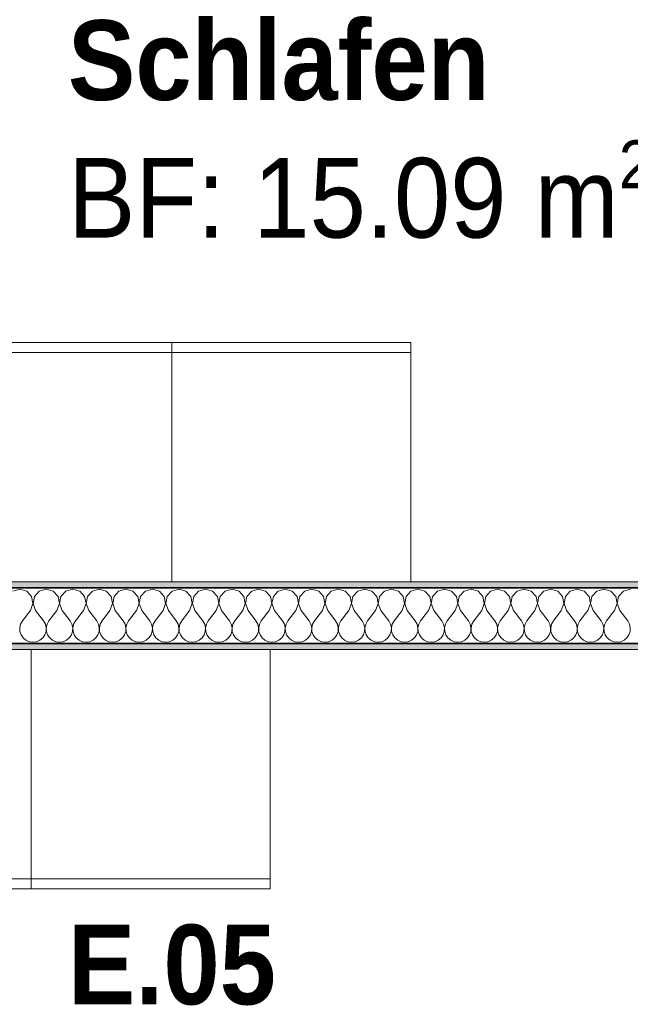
# Model space of a CAD drawing. Header units: metres. Extents: x -7.1 to 26.5, y -14.7 to 18.1.
# Tile 41 of 182: x 3.7 to 5.2, y 5.7 to 8.2. Entities that reach past the tile are written whole.
import ezdxf

# ---------------------------------------------------------------- set-up
doc = ezdxf.new("R2010")
doc.units = ezdxf.units.M
doc.linetypes.add('AUSGEZOGEN', pattern=[0])
for name, color, linetype in [('XR$1$015 Innenwände', 7, 'AUSGEZOGEN'), ('XR$1$015 Innenwände Schichttrennlinien', 7, 'AUSGEZOGEN'), ('XR$1$065 Möbel Einrichtung', 7, 'AUSGEZOGEN'), ('XR$1$080 Raumdefinitionen Kontur', 7, 'AUSGEZOGEN'), ('XR$2$080 Raumdefinitionen Text_1', 7, 'AUSGEZOGEN'), ('XR$3$015 Innenwände Bauteilschraffuren', 7, 'AUSGEZOGEN')]:
    doc.layers.add(name, color=color, linetype=linetype)
doc.styles.add('ARIAL', font='arial.ttf')

# ---------------------------------------------------------------- blocks, each defined once
blk = doc.blocks.new('COMPLEXOBJECT_162')
at = {"layer": 'XR$3$015 Innenwände Bauteilschraffuren', "color": 8, "linetype": 'AUSGEZOGEN', "lineweight": 13, "transparency": 33554687}
for p, q in [((3.7, 6.7652), (3.6825, 6.7602)), ((3.7175, 6.7602), (3.7, 6.7652)), ((3.7298, 6.7467), (3.7175, 6.7602)), ((3.7332, 6.7288), (3.7298, 6.7467)), ((3.7369, 6.7467), (3.7335, 6.7288)), ((3.7491, 6.7602), (3.7369, 6.7467)), ((3.7667, 6.7652), (3.7491, 6.7602)), ((3.7842, 6.7602), (3.7667, 6.7652)), ((3.7965, 6.7467), (3.7842, 6.7602)), ((3.7999, 6.7288), (3.7965, 6.7467)), ((3.8035, 6.7467), (3.8001, 6.7288)), ((3.8158, 6.7602), (3.8035, 6.7467)), ((3.8333, 6.7652), (3.8158, 6.7602)), ((3.8509, 6.7602), (3.8333, 6.7652)), ((3.8631, 6.7467), (3.8509, 6.7602)), ((3.8665, 6.7288), (3.8631, 6.7467)), ((3.8702, 6.7467), (3.8668, 6.7288)), ((3.8825, 6.7602), (3.8702, 6.7467)), ((3.9, 6.7652), (3.8825, 6.7602)), ((3.9175, 6.7602), (3.9, 6.7652)), ((3.9298, 6.7467), (3.9175, 6.7602)), ((3.9332, 6.7288), (3.9298, 6.7467)), ((3.9369, 6.7467), (3.9335, 6.7288)), ((3.9491, 6.7602), (3.9369, 6.7467)), ((3.9667, 6.7652), (3.9491, 6.7602)), ((3.9842, 6.7602), (3.9667, 6.7652)), ((3.9965, 6.7467), (3.9842, 6.7602)), ((3.9999, 6.7288), (3.9965, 6.7467)), ((4.0035, 6.7467), (4.0001, 6.7288)), ((4.0158, 6.7602), (4.0035, 6.7467)), ((4.0333, 6.7652), (4.0158, 6.7602)), ((4.0509, 6.7602), (4.0333, 6.7652)), ((4.0631, 6.7467), (4.0509, 6.7602)), ((4.0665, 6.7288), (4.0631, 6.7467)), ((4.0702, 6.7467), (4.0668, 6.7288)), ((4.0825, 6.7602), (4.0702, 6.7467)), ((4.1, 6.7652), (4.0825, 6.7602)), ((4.1175, 6.7602), (4.1, 6.7652)), ((4.1298, 6.7467), (4.1175, 6.7602)), ((4.1332, 6.7288), (4.1298, 6.7467)), ((4.1369, 6.7467), (4.1335, 6.7288)), ((4.1491, 6.7602), (4.1369, 6.7467)), ((4.1667, 6.7652), (4.1491, 6.7602)), ((4.1842, 6.7602), (4.1667, 6.7652)), ((4.1965, 6.7467), (4.1842, 6.7602)), ((4.1999, 6.7288), (4.1965, 6.7467)), ((4.2035, 6.7467), (4.2001, 6.7288)), ((4.2158, 6.7602), (4.2035, 6.7467)), ((4.2333, 6.7652), (4.2158, 6.7602)), ((4.2509, 6.7602), (4.2333, 6.7652)), ((4.2631, 6.7467), (4.2509, 6.7602)), ((4.2665, 6.7288), (4.2631, 6.7467)), ((4.2702, 6.7467), (4.2668, 6.7288)), ((4.2825, 6.7602), (4.2702, 6.7467)), ((4.3, 6.7652), (4.2825, 6.7602)), ((4.3175, 6.7602), (4.3, 6.7652)), ((4.3298, 6.7467), (4.3175, 6.7602)), ((4.3332, 6.7288), (4.3298, 6.7467)), ((4.3369, 6.7467), (4.3335, 6.7288)), ((4.3491, 6.7602), (4.3369, 6.7467)), ((4.3667, 6.7652), (4.3491, 6.7602)), ((4.3842, 6.7602), (4.3667, 6.7652)), ((4.3965, 6.7467), (4.3842, 6.7602)), ((4.3999, 6.7288), (4.3965, 6.7467)), ((4.4035, 6.7467), (4.4001, 6.7288)), ((4.4158, 6.7602), (4.4035, 6.7467)), ((4.4333, 6.7652), (4.4158, 6.7602)), ((4.4509, 6.7602), (4.4333, 6.7652)), ((4.4631, 6.7467), (4.4509, 6.7602)), ((4.4665, 6.7288), (4.4631, 6.7467)), ((4.4702, 6.7467), (4.4668, 6.7288)), ((4.4825, 6.7602), (4.4702, 6.7467)), ((4.5, 6.7652), (4.4825, 6.7602)), ((4.5175, 6.7602), (4.5, 6.7652)), ((4.5298, 6.7467), (4.5175, 6.7602)), ((4.5332, 6.7288), (4.5298, 6.7467)), ((4.5369, 6.7467), (4.5335, 6.7288)), ((4.5491, 6.7602), (4.5369, 6.7467)), ((4.5667, 6.7652), (4.5491, 6.7602)), ((4.5842, 6.7602), (4.5667, 6.7652)), ((4.5965, 6.7467), (4.5842, 6.7602)), ((4.5999, 6.7288), (4.5965, 6.7467)), ((4.6035, 6.7467), (4.6001, 6.7288)), ((4.6158, 6.7602), (4.6035, 6.7467)), ((4.6333, 6.7652), (4.6158, 6.7602)), ((4.6509, 6.7602), (4.6333, 6.7652)), ((4.6631, 6.7467), (4.6509, 6.7602)), ((4.6665, 6.7288), (4.6631, 6.7467)), ((4.6702, 6.7467), (4.6668, 6.7288)), ((4.6825, 6.7602), (4.6702, 6.7467)), ((4.7, 6.7652), (4.6825, 6.7602)), ((4.7175, 6.7602), (4.7, 6.7652)), ((4.7298, 6.7467), (4.7175, 6.7602)), ((4.7332, 6.7288), (4.7298, 6.7467)), ((4.7369, 6.7467), (4.7335, 6.7288)), ((4.7491, 6.7602), (4.7369, 6.7467)), ((4.7667, 6.7652), (4.7491, 6.7602)), ((4.7842, 6.7602), (4.7667, 6.7652)), ((4.7965, 6.7467), (4.7842, 6.7602)), ((4.7999, 6.7288), (4.7965, 6.7467)), ((4.8035, 6.7467), (4.8001, 6.7288)), ((4.8158, 6.7602), (4.8035, 6.7467)), ((4.8333, 6.7652), (4.8158, 6.7602)), ((4.8509, 6.7602), (4.8333, 6.7652)), ((4.8631, 6.7467), (4.8509, 6.7602)), ((4.8665, 6.7288), (4.8631, 6.7467)), ((4.8702, 6.7467), (4.8668, 6.7288)), ((4.8825, 6.7602), (4.8702, 6.7467)), ((4.9, 6.7652), (4.8825, 6.7602)), ((4.9175, 6.7602), (4.9, 6.7652)), ((4.9298, 6.7467), (4.9175, 6.7602)), ((4.9332, 6.7288), (4.9298, 6.7467)), ((4.9369, 6.7467), (4.9335, 6.7288)), ((4.9491, 6.7602), (4.9369, 6.7467)), ((4.9667, 6.7652), (4.9491, 6.7602)), ((4.9842, 6.7602), (4.9667, 6.7652)), ((4.9965, 6.7467), (4.9842, 6.7602)), ((4.9999, 6.7288), (4.9965, 6.7467)), ((5.0035, 6.7467), (5.0001, 6.7288)), ((5.0158, 6.7602), (5.0035, 6.7467)), ((5.0333, 6.7652), (5.0158, 6.7602)), ((5.0509, 6.7602), (5.0333, 6.7652)), ((5.0631, 6.7467), (5.0509, 6.7602)), ((5.0665, 6.7288), (5.0631, 6.7467)), ((5.0702, 6.7467), (5.0668, 6.7288)), ((5.0825, 6.7602), (5.0702, 6.7467)), ((5.1, 6.7652), (5.0825, 6.7602)), ((5.1175, 6.7602), (5.1, 6.7652)), ((5.1298, 6.7467), (5.1175, 6.7602)), ((5.1332, 6.7288), (5.1298, 6.7467)), ((5.1369, 6.7467), (5.1335, 6.7288)), ((5.1491, 6.7602), (5.1369, 6.7467)), ((5.1667, 6.7652), (5.1491, 6.7602)), ((5.1842, 6.7602), (5.1667, 6.7652)), ((5.1965, 6.7467), (5.1842, 6.7602)), ((5.1999, 6.7288), (5.1965, 6.7467)), ((5.2035, 6.7467), (5.2001, 6.7288)), ((5.2158, 6.7602), (5.2035, 6.7467)), ((5.2333, 6.7652), (5.2158, 6.7602)), ((3.7267, 6.7118), (3.7332, 6.7288)), ((3.7335, 6.7288), (3.74, 6.7118)), ((3.7933, 6.7118), (3.7999, 6.7288)), ((3.8001, 6.7288), (3.8067, 6.7118)), ((3.86, 6.7118), (3.8665, 6.7288)), ((3.8668, 6.7288), (3.8733, 6.7118)), ((3.9267, 6.7118), (3.9332, 6.7288)), ((3.9335, 6.7288), (3.94, 6.7118)), ((3.9933, 6.7118), (3.9999, 6.7288)), ((4.0001, 6.7288), (4.0067, 6.7118)), ((4.06, 6.7118), (4.0665, 6.7288)), ((4.0668, 6.7288), (4.0733, 6.7118)), ((4.1267, 6.7118), (4.1332, 6.7288)), ((4.1335, 6.7288), (4.14, 6.7118)), ((4.1933, 6.7118), (4.1999, 6.7288)), ((4.2001, 6.7288), (4.2067, 6.7118)), ((4.26, 6.7118), (4.2665, 6.7288)), ((4.2668, 6.7288), (4.2733, 6.7118)), ((4.3267, 6.7118), (4.3332, 6.7288)), ((4.3335, 6.7288), (4.34, 6.7118)), ((4.3933, 6.7118), (4.3999, 6.7288)), ((4.4001, 6.7288), (4.4067, 6.7118)), ((4.46, 6.7118), (4.4665, 6.7288)), ((4.4668, 6.7288), (4.4733, 6.7118)), ((4.5267, 6.7118), (4.5332, 6.7288)), ((4.5335, 6.7288), (4.54, 6.7118)), ((4.5933, 6.7118), (4.5999, 6.7288)), ((4.6001, 6.7288), (4.6067, 6.7118)), ((4.66, 6.7118), (4.6665, 6.7288)), ((4.6668, 6.7288), (4.6733, 6.7118)), ((4.7267, 6.7118), (4.7332, 6.7288)), ((4.7335, 6.7288), (4.74, 6.7118)), ((4.7933, 6.7118), (4.7999, 6.7288)), ((4.8001, 6.7288), (4.8067, 6.7118)), ((4.86, 6.7118), (4.8665, 6.7288)), ((4.8668, 6.7288), (4.8733, 6.7118)), ((4.9267, 6.7118), (4.9332, 6.7288)), ((4.9335, 6.7288), (4.94, 6.7118)), ((4.9933, 6.7118), (4.9999, 6.7288)), ((5.0001, 6.7288), (5.0067, 6.7118)), ((5.06, 6.7118), (5.0665, 6.7288)), ((5.0668, 6.7288), (5.0733, 6.7118)), ((5.1267, 6.7118), (5.1332, 6.7288)), ((5.1335, 6.7288), (5.14, 6.7118)), ((5.1933, 6.7118), (5.1999, 6.7288)), ((5.2001, 6.7288), (5.2067, 6.7118)), ((3.7267, 6.7118), (3.7067, 6.6852)), ((3.74, 6.7118), (3.76, 6.6852)), ((3.7933, 6.7118), (3.7733, 6.6852)), ((3.8067, 6.7118), (3.8267, 6.6852)), ((3.86, 6.7118), (3.84, 6.6852)), ((3.8733, 6.7118), (3.8933, 6.6852)), ((3.9267, 6.7118), (3.9067, 6.6852)), ((3.94, 6.7118), (3.96, 6.6852)), ((3.9933, 6.7118), (3.9733, 6.6852)), ((4.0067, 6.7118), (4.0267, 6.6852)), ((4.06, 6.7118), (4.04, 6.6852)), ((4.0733, 6.7118), (4.0933, 6.6852)), ((4.1267, 6.7118), (4.1067, 6.6852)), ((4.14, 6.7118), (4.16, 6.6852)), ((4.1933, 6.7118), (4.1733, 6.6852)), ((4.2067, 6.7118), (4.2267, 6.6852)), ((4.26, 6.7118), (4.24, 6.6852)), ((4.2733, 6.7118), (4.2933, 6.6852)), ((4.3267, 6.7118), (4.3067, 6.6852)), ((4.34, 6.7118), (4.36, 6.6852)), ((4.3933, 6.7118), (4.3733, 6.6852)), ((4.4067, 6.7118), (4.4267, 6.6852)), ((4.46, 6.7118), (4.44, 6.6852)), ((4.4733, 6.7118), (4.4933, 6.6852)), ((4.5267, 6.7118), (4.5067, 6.6852)), ((4.54, 6.7118), (4.56, 6.6852)), ((4.5933, 6.7118), (4.5733, 6.6852)), ((4.6067, 6.7118), (4.6267, 6.6852)), ((4.66, 6.7118), (4.64, 6.6852)), ((4.6733, 6.7118), (4.6933, 6.6852)), ((4.7267, 6.7118), (4.7067, 6.6852)), ((4.74, 6.7118), (4.76, 6.6852)), ((4.7933, 6.7118), (4.7733, 6.6852)), ((4.8067, 6.7118), (4.8267, 6.6852)), ((4.86, 6.7118), (4.84, 6.6852)), ((4.8733, 6.7118), (4.8933, 6.6852)), ((4.9267, 6.7118), (4.9067, 6.6852)), ((4.94, 6.7118), (4.96, 6.6852)), ((4.9933, 6.7118), (4.9733, 6.6852)), ((5.0067, 6.7118), (5.0267, 6.6852)), ((5.06, 6.7118), (5.04, 6.6852)), ((5.0733, 6.7118), (5.0933, 6.6852)), ((5.1267, 6.7118), (5.1067, 6.6852)), ((5.14, 6.7118), (5.16, 6.6852)), ((5.1933, 6.7118), (5.1733, 6.6852)), ((5.2067, 6.7118), (5.2267, 6.6852)), ((3.7022, 6.6771), (3.7001, 6.6682)), ((3.7067, 6.6852), (3.7022, 6.6771)), ((3.7645, 6.6771), (3.76, 6.6852)), ((3.7665, 6.6682), (3.7645, 6.6771)), ((3.7689, 6.6771), (3.7668, 6.6682)), ((3.7733, 6.6852), (3.7689, 6.6771)), ((3.8311, 6.6771), (3.8267, 6.6852)), ((3.8332, 6.6682), (3.8311, 6.6771)), ((3.8355, 6.6771), (3.8335, 6.6682)), ((3.84, 6.6852), (3.8355, 6.6771)), ((3.8978, 6.6771), (3.8933, 6.6852)), ((3.8999, 6.6682), (3.8978, 6.6771)), ((3.9022, 6.6771), (3.9001, 6.6682)), ((3.9067, 6.6852), (3.9022, 6.6771)), ((3.9645, 6.6771), (3.96, 6.6852)), ((3.9665, 6.6682), (3.9645, 6.6771)), ((3.9689, 6.6771), (3.9668, 6.6682)), ((3.9733, 6.6852), (3.9689, 6.6771)), ((4.0311, 6.6771), (4.0267, 6.6852)), ((4.0332, 6.6682), (4.0311, 6.6771)), ((4.0355, 6.6771), (4.0335, 6.6682)), ((4.04, 6.6852), (4.0355, 6.6771)), ((4.0978, 6.6771), (4.0933, 6.6852)), ((4.0999, 6.6682), (4.0978, 6.6771)), ((4.1022, 6.6771), (4.1001, 6.6682)), ((4.1067, 6.6852), (4.1022, 6.6771)), ((4.1645, 6.6771), (4.16, 6.6852)), ((4.1665, 6.6682), (4.1645, 6.6771)), ((4.1689, 6.6771), (4.1668, 6.6682)), ((4.1733, 6.6852), (4.1689, 6.6771)), ((4.2311, 6.6771), (4.2267, 6.6852)), ((4.2332, 6.6682), (4.2311, 6.6771)), ((4.2355, 6.6771), (4.2335, 6.6682)), ((4.24, 6.6852), (4.2355, 6.6771)), ((4.2978, 6.6771), (4.2933, 6.6852)), ((4.2999, 6.6682), (4.2978, 6.6771)), ((4.3022, 6.6771), (4.3001, 6.6682)), ((4.3067, 6.6852), (4.3022, 6.6771)), ((4.3645, 6.6771), (4.36, 6.6852)), ((4.3665, 6.6682), (4.3645, 6.6771)), ((4.3689, 6.6771), (4.3668, 6.6682)), ((4.3733, 6.6852), (4.3689, 6.6771)), ((4.4311, 6.6771), (4.4267, 6.6852)), ((4.4332, 6.6682), (4.4311, 6.6771)), ((4.4355, 6.6771), (4.4335, 6.6682)), ((4.44, 6.6852), (4.4355, 6.6771)), ((4.4978, 6.6771), (4.4933, 6.6852)), ((4.4999, 6.6682), (4.4978, 6.6771)), ((4.5022, 6.6771), (4.5001, 6.6682)), ((4.5067, 6.6852), (4.5022, 6.6771)), ((4.5645, 6.6771), (4.56, 6.6852)), ((4.5665, 6.6682), (4.5645, 6.6771)), ((4.5689, 6.6771), (4.5668, 6.6682)), ((4.5733, 6.6852), (4.5689, 6.6771)), ((4.6311, 6.6771), (4.6267, 6.6852)), ((4.6332, 6.6682), (4.6311, 6.6771)), ((4.6355, 6.6771), (4.6335, 6.6682)), ((4.64, 6.6852), (4.6355, 6.6771)), ((4.6978, 6.6771), (4.6933, 6.6852)), ((4.6999, 6.6682), (4.6978, 6.6771)), ((4.7022, 6.6771), (4.7001, 6.6682)), ((4.7067, 6.6852), (4.7022, 6.6771)), ((4.7645, 6.6771), (4.76, 6.6852)), ((4.7665, 6.6682), (4.7645, 6.6771)), ((4.7689, 6.6771), (4.7668, 6.6682)), ((4.7733, 6.6852), (4.7689, 6.6771)), ((4.8311, 6.6771), (4.8267, 6.6852)), ((4.8332, 6.6682), (4.8311, 6.6771)), ((4.8355, 6.6771), (4.8335, 6.6682)), ((4.84, 6.6852), (4.8355, 6.6771)), ((4.8978, 6.6771), (4.8933, 6.6852)), ((4.8999, 6.6682), (4.8978, 6.6771)), ((4.9022, 6.6771), (4.9001, 6.6682)), ((4.9067, 6.6852), (4.9022, 6.6771)), ((4.9645, 6.6771), (4.96, 6.6852)), ((4.9665, 6.6682), (4.9645, 6.6771)), ((4.9689, 6.6771), (4.9668, 6.6682)), ((4.9733, 6.6852), (4.9689, 6.6771)), ((5.0311, 6.6771), (5.0267, 6.6852)), ((5.0332, 6.6682), (5.0311, 6.6771)), ((5.0355, 6.6771), (5.0335, 6.6682)), ((5.04, 6.6852), (5.0355, 6.6771)), ((5.0978, 6.6771), (5.0933, 6.6852)), ((5.0999, 6.6682), (5.0978, 6.6771)), ((5.1022, 6.6771), (5.1001, 6.6682)), ((5.1067, 6.6852), (5.1022, 6.6771)), ((5.1645, 6.6771), (5.16, 6.6852)), ((5.1665, 6.6682), (5.1645, 6.6771)), ((5.1689, 6.6771), (5.1668, 6.6682)), ((5.1733, 6.6852), (5.1689, 6.6771)), ((5.2311, 6.6771), (5.2267, 6.6852)), ((5.2332, 6.6682), (5.2311, 6.6771)), ((3.7001, 6.6682), (3.7006, 6.659)), ((3.7006, 6.659), (3.7035, 6.6503)), ((3.7035, 6.6503), (3.7087, 6.6427)), ((3.7579, 6.6427), (3.7631, 6.6503)), ((3.7631, 6.6503), (3.7661, 6.659)), ((3.7661, 6.659), (3.7665, 6.6682)), ((3.7668, 6.6682), (3.7672, 6.659)), ((3.7672, 6.659), (3.7702, 6.6503)), ((3.7702, 6.6503), (3.7754, 6.6427)), ((3.8246, 6.6427), (3.8298, 6.6503)), ((3.8298, 6.6503), (3.8328, 6.659)), ((3.8328, 6.659), (3.8332, 6.6682)), ((3.8335, 6.6682), (3.8339, 6.659)), ((3.8339, 6.659), (3.8369, 6.6503)), ((3.8369, 6.6503), (3.8421, 6.6427)), ((3.8913, 6.6427), (3.8965, 6.6503)), ((3.8965, 6.6503), (3.8994, 6.659)), ((3.8994, 6.659), (3.8999, 6.6682)), ((3.9001, 6.6682), (3.9006, 6.659)), ((3.9006, 6.659), (3.9035, 6.6503)), ((3.9035, 6.6503), (3.9087, 6.6427)), ((3.9579, 6.6427), (3.9631, 6.6503)), ((3.9631, 6.6503), (3.9661, 6.659)), ((3.9661, 6.659), (3.9665, 6.6682)), ((3.9668, 6.6682), (3.9672, 6.659)), ((3.9672, 6.659), (3.9702, 6.6503)), ((3.9702, 6.6503), (3.9754, 6.6427)), ((4.0246, 6.6427), (4.0298, 6.6503)), ((4.0298, 6.6503), (4.0328, 6.659)), ((4.0328, 6.659), (4.0332, 6.6682)), ((4.0335, 6.6682), (4.0339, 6.659)), ((4.0339, 6.659), (4.0369, 6.6503)), ((4.0369, 6.6503), (4.0421, 6.6427)), ((4.0913, 6.6427), (4.0965, 6.6503)), ((4.0965, 6.6503), (4.0994, 6.659)), ((4.0994, 6.659), (4.0999, 6.6682)), ((4.1001, 6.6682), (4.1006, 6.659)), ((4.1006, 6.659), (4.1035, 6.6503)), ((4.1035, 6.6503), (4.1087, 6.6427)), ((4.1579, 6.6427), (4.1631, 6.6503)), ((4.1631, 6.6503), (4.1661, 6.659)), ((4.1661, 6.659), (4.1665, 6.6682)), ((4.1668, 6.6682), (4.1672, 6.659)), ((4.1672, 6.659), (4.1702, 6.6503)), ((4.1702, 6.6503), (4.1754, 6.6427)), ((4.2246, 6.6427), (4.2298, 6.6503)), ((4.2298, 6.6503), (4.2328, 6.659)), ((4.2328, 6.659), (4.2332, 6.6682)), ((4.2335, 6.6682), (4.2339, 6.659)), ((4.2339, 6.659), (4.2369, 6.6503)), ((4.2369, 6.6503), (4.2421, 6.6427)), ((4.2913, 6.6427), (4.2965, 6.6503)), ((4.2965, 6.6503), (4.2994, 6.659)), ((4.2994, 6.659), (4.2999, 6.6682)), ((4.3001, 6.6682), (4.3006, 6.659)), ((4.3006, 6.659), (4.3035, 6.6503)), ((4.3035, 6.6503), (4.3087, 6.6427)), ((4.3579, 6.6427), (4.3631, 6.6503)), ((4.3631, 6.6503), (4.3661, 6.659)), ((4.3661, 6.659), (4.3665, 6.6682)), ((4.3668, 6.6682), (4.3672, 6.659)), ((4.3672, 6.659), (4.3702, 6.6503)), ((4.3702, 6.6503), (4.3754, 6.6427)), ((4.4246, 6.6427), (4.4298, 6.6503)), ((4.4298, 6.6503), (4.4328, 6.659)), ((4.4328, 6.659), (4.4332, 6.6682)), ((4.4335, 6.6682), (4.4339, 6.659)), ((4.4339, 6.659), (4.4369, 6.6503)), ((4.4369, 6.6503), (4.4421, 6.6427)), ((4.4913, 6.6427), (4.4965, 6.6503)), ((4.4965, 6.6503), (4.4994, 6.659)), ((4.4994, 6.659), (4.4999, 6.6682)), ((4.5001, 6.6682), (4.5006, 6.659)), ((4.5006, 6.659), (4.5035, 6.6503)), ((4.5035, 6.6503), (4.5087, 6.6427)), ((4.5579, 6.6427), (4.5631, 6.6503)), ((4.5631, 6.6503), (4.5661, 6.659)), ((4.5661, 6.659), (4.5665, 6.6682)), ((4.5668, 6.6682), (4.5672, 6.659)), ((4.5672, 6.659), (4.5702, 6.6503)), ((4.5702, 6.6503), (4.5754, 6.6427)), ((4.6246, 6.6427), (4.6298, 6.6503)), ((4.6298, 6.6503), (4.6328, 6.659)), ((4.6328, 6.659), (4.6332, 6.6682)), ((4.6335, 6.6682), (4.6339, 6.659)), ((4.6339, 6.659), (4.6369, 6.6503)), ((4.6369, 6.6503), (4.6421, 6.6427)), ((4.6913, 6.6427), (4.6965, 6.6503)), ((4.6965, 6.6503), (4.6994, 6.659)), ((4.6994, 6.659), (4.6999, 6.6682)), ((4.7001, 6.6682), (4.7006, 6.659)), ((4.7006, 6.659), (4.7035, 6.6503)), ((4.7035, 6.6503), (4.7087, 6.6427)), ((4.7579, 6.6427), (4.7631, 6.6503)), ((4.7631, 6.6503), (4.7661, 6.659)), ((4.7661, 6.659), (4.7665, 6.6682)), ((4.7668, 6.6682), (4.7672, 6.659)), ((4.7672, 6.659), (4.7702, 6.6503)), ((4.7702, 6.6503), (4.7754, 6.6427)), ((4.8246, 6.6427), (4.8298, 6.6503)), ((4.8298, 6.6503), (4.8328, 6.659)), ((4.8328, 6.659), (4.8332, 6.6682)), ((4.8335, 6.6682), (4.8339, 6.659)), ((4.8339, 6.659), (4.8369, 6.6503)), ((4.8369, 6.6503), (4.8421, 6.6427)), ((4.8913, 6.6427), (4.8965, 6.6503)), ((4.8965, 6.6503), (4.8994, 6.659)), ((4.8994, 6.659), (4.8999, 6.6682)), ((4.9001, 6.6682), (4.9006, 6.659)), ((4.9006, 6.659), (4.9035, 6.6503)), ((4.9035, 6.6503), (4.9087, 6.6427)), ((4.9579, 6.6427), (4.9631, 6.6503)), ((4.9631, 6.6503), (4.9661, 6.659)), ((4.9661, 6.659), (4.9665, 6.6682)), ((4.9668, 6.6682), (4.9672, 6.659)), ((4.9672, 6.659), (4.9702, 6.6503)), ((4.9702, 6.6503), (4.9754, 6.6427)), ((5.0246, 6.6427), (5.0298, 6.6503)), ((5.0298, 6.6503), (5.0328, 6.659)), ((5.0328, 6.659), (5.0332, 6.6682)), ((5.0335, 6.6682), (5.0339, 6.659)), ((5.0339, 6.659), (5.0369, 6.6503)), ((5.0369, 6.6503), (5.0421, 6.6427)), ((5.0913, 6.6427), (5.0965, 6.6503)), ((5.0965, 6.6503), (5.0994, 6.659)), ((5.0994, 6.659), (5.0999, 6.6682)), ((5.1001, 6.6682), (5.1006, 6.659)), ((5.1006, 6.659), (5.1035, 6.6503)), ((5.1035, 6.6503), (5.1087, 6.6427)), ((5.1579, 6.6427), (5.1631, 6.6503)), ((5.1631, 6.6503), (5.1661, 6.659)), ((5.1661, 6.659), (5.1665, 6.6682)), ((5.1668, 6.6682), (5.1672, 6.659)), ((5.1672, 6.659), (5.1702, 6.6503)), ((5.1702, 6.6503), (5.1754, 6.6427)), ((5.2246, 6.6427), (5.2298, 6.6503)), ((5.2298, 6.6503), (5.2328, 6.659)), ((5.2328, 6.659), (5.2332, 6.6682)), ((3.7087, 6.6427), (3.7158, 6.6368)), ((3.7158, 6.6368), (3.7242, 6.6331)), ((3.7242, 6.6331), (3.7333, 6.6318)), ((3.7333, 6.6318), (3.7424, 6.6331)), ((3.7424, 6.6331), (3.7509, 6.6368)), ((3.7509, 6.6368), (3.7579, 6.6427)), ((3.7754, 6.6427), (3.7825, 6.6368)), ((3.7825, 6.6368), (3.7909, 6.6331)), ((3.7909, 6.6331), (3.8, 6.6318)), ((3.8, 6.6318), (3.8091, 6.6331)), ((3.8091, 6.6331), (3.8175, 6.6368)), ((3.8175, 6.6368), (3.8246, 6.6427)), ((3.8421, 6.6427), (3.8491, 6.6368)), ((3.8491, 6.6368), (3.8576, 6.6331)), ((3.8576, 6.6331), (3.8667, 6.6318)), ((3.8667, 6.6318), (3.8758, 6.6331)), ((3.8758, 6.6331), (3.8842, 6.6368)), ((3.8842, 6.6368), (3.8913, 6.6427)), ((3.9087, 6.6427), (3.9158, 6.6368)), ((3.9158, 6.6368), (3.9242, 6.6331)), ((3.9242, 6.6331), (3.9333, 6.6318)), ((3.9333, 6.6318), (3.9424, 6.6331)), ((3.9424, 6.6331), (3.9509, 6.6368)), ((3.9509, 6.6368), (3.9579, 6.6427)), ((3.9754, 6.6427), (3.9825, 6.6368)), ((3.9825, 6.6368), (3.9909, 6.6331)), ((3.9909, 6.6331), (4, 6.6318)), ((4, 6.6318), (4.0091, 6.6331)), ((4.0091, 6.6331), (4.0175, 6.6368)), ((4.0175, 6.6368), (4.0246, 6.6427)), ((4.0421, 6.6427), (4.0491, 6.6368)), ((4.0491, 6.6368), (4.0576, 6.6331)), ((4.0576, 6.6331), (4.0667, 6.6318)), ((4.0667, 6.6318), (4.0758, 6.6331)), ((4.0758, 6.6331), (4.0842, 6.6368)), ((4.0842, 6.6368), (4.0913, 6.6427)), ((4.1087, 6.6427), (4.1158, 6.6368)), ((4.1158, 6.6368), (4.1242, 6.6331)), ((4.1242, 6.6331), (4.1333, 6.6318)), ((4.1333, 6.6318), (4.1424, 6.6331)), ((4.1424, 6.6331), (4.1509, 6.6368)), ((4.1509, 6.6368), (4.1579, 6.6427)), ((4.1754, 6.6427), (4.1825, 6.6368)), ((4.1825, 6.6368), (4.1909, 6.6331)), ((4.1909, 6.6331), (4.2, 6.6318)), ((4.2, 6.6318), (4.2091, 6.6331)), ((4.2091, 6.6331), (4.2175, 6.6368)), ((4.2175, 6.6368), (4.2246, 6.6427)), ((4.2421, 6.6427), (4.2491, 6.6368)), ((4.2491, 6.6368), (4.2576, 6.6331)), ((4.2576, 6.6331), (4.2667, 6.6318)), ((4.2667, 6.6318), (4.2758, 6.6331)), ((4.2758, 6.6331), (4.2842, 6.6368)), ((4.2842, 6.6368), (4.2913, 6.6427)), ((4.3087, 6.6427), (4.3158, 6.6368)), ((4.3158, 6.6368), (4.3242, 6.6331)), ((4.3242, 6.6331), (4.3333, 6.6318)), ((4.3333, 6.6318), (4.3424, 6.6331)), ((4.3424, 6.6331), (4.3509, 6.6368)), ((4.3509, 6.6368), (4.3579, 6.6427)), ((4.3754, 6.6427), (4.3825, 6.6368)), ((4.3825, 6.6368), (4.3909, 6.6331)), ((4.3909, 6.6331), (4.4, 6.6318)), ((4.4, 6.6318), (4.4091, 6.6331)), ((4.4091, 6.6331), (4.4175, 6.6368)), ((4.4175, 6.6368), (4.4246, 6.6427)), ((4.4421, 6.6427), (4.4491, 6.6368)), ((4.4491, 6.6368), (4.4576, 6.6331)), ((4.4576, 6.6331), (4.4667, 6.6318)), ((4.4667, 6.6318), (4.4758, 6.6331)), ((4.4758, 6.6331), (4.4842, 6.6368)), ((4.4842, 6.6368), (4.4913, 6.6427)), ((4.5087, 6.6427), (4.5158, 6.6368)), ((4.5158, 6.6368), (4.5242, 6.6331)), ((4.5242, 6.6331), (4.5333, 6.6318)), ((4.5333, 6.6318), (4.5424, 6.6331)), ((4.5424, 6.6331), (4.5509, 6.6368)), ((4.5509, 6.6368), (4.5579, 6.6427)), ((4.5754, 6.6427), (4.5825, 6.6368)), ((4.5825, 6.6368), (4.5909, 6.6331)), ((4.5909, 6.6331), (4.6, 6.6318)), ((4.6, 6.6318), (4.6091, 6.6331)), ((4.6091, 6.6331), (4.6175, 6.6368)), ((4.6175, 6.6368), (4.6246, 6.6427)), ((4.6421, 6.6427), (4.6491, 6.6368)), ((4.6491, 6.6368), (4.6576, 6.6331)), ((4.6576, 6.6331), (4.6667, 6.6318)), ((4.6667, 6.6318), (4.6758, 6.6331)), ((4.6758, 6.6331), (4.6842, 6.6368)), ((4.6842, 6.6368), (4.6913, 6.6427)), ((4.7087, 6.6427), (4.7158, 6.6368)), ((4.7158, 6.6368), (4.7242, 6.6331)), ((4.7242, 6.6331), (4.7333, 6.6318)), ((4.7333, 6.6318), (4.7424, 6.6331)), ((4.7424, 6.6331), (4.7509, 6.6368)), ((4.7509, 6.6368), (4.7579, 6.6427)), ((4.7754, 6.6427), (4.7825, 6.6368)), ((4.7825, 6.6368), (4.7909, 6.6331)), ((4.7909, 6.6331), (4.8, 6.6318)), ((4.8, 6.6318), (4.8091, 6.6331)), ((4.8091, 6.6331), (4.8175, 6.6368)), ((4.8175, 6.6368), (4.8246, 6.6427)), ((4.8421, 6.6427), (4.8491, 6.6368)), ((4.8491, 6.6368), (4.8576, 6.6331)), ((4.8576, 6.6331), (4.8667, 6.6318)), ((4.8667, 6.6318), (4.8758, 6.6331)), ((4.8758, 6.6331), (4.8842, 6.6368)), ((4.8842, 6.6368), (4.8913, 6.6427)), ((4.9087, 6.6427), (4.9158, 6.6368)), ((4.9158, 6.6368), (4.9242, 6.6331)), ((4.9242, 6.6331), (4.9333, 6.6318)), ((4.9333, 6.6318), (4.9424, 6.6331)), ((4.9424, 6.6331), (4.9509, 6.6368)), ((4.9509, 6.6368), (4.9579, 6.6427)), ((4.9754, 6.6427), (4.9825, 6.6368)), ((4.9825, 6.6368), (4.9909, 6.6331)), ((4.9909, 6.6331), (5, 6.6318)), ((5, 6.6318), (5.0091, 6.6331)), ((5.0091, 6.6331), (5.0175, 6.6368)), ((5.0175, 6.6368), (5.0246, 6.6427)), ((5.0421, 6.6427), (5.0491, 6.6368)), ((5.0491, 6.6368), (5.0576, 6.6331)), ((5.0576, 6.6331), (5.0667, 6.6318)), ((5.0667, 6.6318), (5.0758, 6.6331)), ((5.0758, 6.6331), (5.0842, 6.6368)), ((5.0842, 6.6368), (5.0913, 6.6427)), ((5.1087, 6.6427), (5.1158, 6.6368)), ((5.1158, 6.6368), (5.1242, 6.6331)), ((5.1242, 6.6331), (5.1333, 6.6318)), ((5.1333, 6.6318), (5.1424, 6.6331)), ((5.1424, 6.6331), (5.1509, 6.6368)), ((5.1509, 6.6368), (5.1579, 6.6427)), ((5.1754, 6.6427), (5.1825, 6.6368)), ((5.1825, 6.6368), (5.1909, 6.6331)), ((5.1909, 6.6331), (5.2, 6.6318)), ((5.2, 6.6318), (5.2091, 6.6331)), ((5.2091, 6.6331), (5.2175, 6.6368)), ((5.2175, 6.6368), (5.2246, 6.6427))]:
    blk.add_line(p, q, dxfattribs=at)

msp = doc.modelspace()

# ---------------------------------------------------------------- hatches: boundary and pattern name
at = {"layer": 'XR$3$015 Innenwände Bauteilschraffuren', "linetype": 'AUSGEZOGEN', "lineweight": 13, "true_color": 0x202020, "transparency": 33554687}
for points in [[(6.1018, 6.7835), (2.2818, 6.7835), (2.2818, 6.7685), (6.1018, 6.7685)], [(6.1018, 6.6285), (2.2818, 6.6285), (2.2818, 6.6135), (6.1018, 6.6135)]]:
    msp.add_hatch(color=250, dxfattribs=at).paths.add_polyline_path(points)

# ---------------------------------------------------------------- linework, layer by layer
at = {"layer": 'XR$1$015 Innenwände', "color": 7, "linetype": 'AUSGEZOGEN', "lineweight": 18, "transparency": 33554687}
for p, q in [((6.1018, 6.7835), (2.2818, 6.7835)), ((2.2818, 6.6135), (6.1018, 6.6135))]:
    msp.add_line(p, q, dxfattribs=at)
at = {"layer": 'XR$1$015 Innenwände Schichttrennlinien', "color": 7, "linetype": 'AUSGEZOGEN', "lineweight": 35, "transparency": 33554687}
for p, q in [((6.1018, 6.7685), (2.2818, 6.7685)), ((6.1018, 6.6285), (2.2818, 6.6285))]:
    msp.add_line(p, q, dxfattribs=at)
at = {"layer": 'XR$1$065 Möbel Einrichtung', "color": 8, "linetype": 'AUSGEZOGEN', "lineweight": 13, "transparency": 33554687}
for p, q in [((4.0818, 7.3585), (3.4818, 7.3585)), ((4.6818, 7.3585), (4.0818, 7.3585)), ((3.1287, 6.0385), (3.7287, 6.0385)), ((3.7287, 6.0385), (4.3287, 6.0385))]:
    msp.add_line(p, q, dxfattribs=at)
for points in [[(4.0818, 7.3835), (3.4818, 7.3835), (3.4818, 6.7835), (4.0818, 6.7835), (4.0818, 7.3835)], [(4.6818, 7.3835), (4.0818, 7.3835), (4.0818, 6.7835), (4.6818, 6.7835), (4.6818, 7.3835)], [(3.1287, 6.0135), (3.7287, 6.0135), (3.7287, 6.6135), (3.1287, 6.6135), (3.1287, 6.0135)], [(3.7287, 6.0135), (4.3287, 6.0135), (4.3287, 6.6135), (3.7287, 6.6135), (3.7287, 6.0135)]]:
    msp.add_lwpolyline(points, close=True, dxfattribs=at)
at = {"layer": 'XR$1$080 Raumdefinitionen Kontur', "color": 8, "linetype": 'AUSGEZOGEN', "lineweight": 13, "transparency": 33554687}
for points in [[(2.2818, 10.7335), (2.2818, 6.7835), (6.1018, 6.7835), (6.1018, 10.7335), (2.2818, 10.7335)], [(6.1018, 3.7535), (6.1018, 6.6135), (2.2818, 6.6135), (2.2818, 3.7535), (6.1018, 3.7535)]]:
    msp.add_lwpolyline(points, close=True, dxfattribs=at)

# ---------------------------------------------------------------- block references
at = {"layer": 'XR$3$015 Innenwände Bauteilschraffuren', "color": 8, "linetype": 'AUSGEZOGEN', "lineweight": 13, "transparency": 33554687}
msp.add_blockref('COMPLEXOBJECT_162', (0, 0), dxfattribs=at)

# ---------------------------------------------------------------- texts
at = {"layer": 'XR$2$080 Raumdefinitionen Text_1', "color": 7, "linetype": 'AUSGEZOGEN', "transparency": 33554687, "char_height": 0.2, "width": 1.560522, "attachment_point": 1, "line_spacing_factor": 0.903614, "style": 'ARIAL'}
for s, insert in [('\\A1;{\\fArial|i0|b1;\\H0.200000;\\W0.909091;\\C7;E.04}\\P{\\fArial|i0|b1;\\H0.200000;\\W0.909091;\\C7;Schlafen}\\P{\\fArial|i0|b0;\\H0.200000;\\W0.909091;\\C7;BF: 15.09 m\\fArial|i0|b0;\\H0.600000x;\\S2^ ;}\\P', (3.821, 8.4933)), ('\\A1;{\\fArial|i0|b1;\\H0.200000;\\W0.909091;\\C7;E.05}\\P{\\fArial|i0|b1;\\H0.200000;\\W0.909091;\\C7;Zimmer}\\P{\\fArial|i0|b0;\\H0.200000;\\W0.909091;\\C7;BF: 10.93 m\\fArial|i0|b0;\\H0.600000x;\\S2^ ;}\\P', (3.821, 5.9233))]:
    msp.add_mtext(s, dxfattribs=dict(at, insert=insert))

doc.saveas('drawing.dxf')
